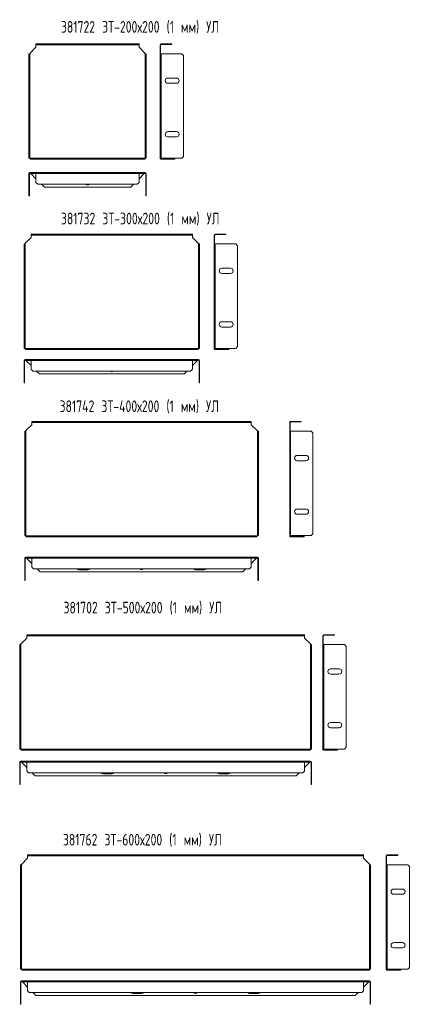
# Model space of a CAD drawing. Header units: millimetres. Extents: x 510 to 1183, y -1498 to 193.
import ezdxf

# ---------------------------------------------------------------- set-up
doc = ezdxf.new("R2010")
doc.units = ezdxf.units.MM
doc.styles.add('SLDTEXTSTYLE0', font='TXT', dxfattribs={"width": 0.7, "bigfont": 'bigfont'})

msp = doc.modelspace()

# ---------------------------------------------------------------- linework, layer by layer
at = {"color": 7, "linetype": 'Continuous', "lineweight": 15}
for p, q in [((538.1, 145.5), (528.1, 135.5)), ((528.1, 135.5), (528.1, 134.3)), ((538.1, 150.4), (538.1, 151.1)), ((538.1, 151.1), (541.1, 151.1)), ((541.1, 150.4), (538.1, 150.4)), ((538.1, 150.4), (538.1, 149.4)), ((538.1, 149.4), (715, 149.4)), ((538.1, 149.4), (538.1, 145.5)), ((541.1, 151.1), (541.1, 150.4)), ((712, 151.1), (541.1, 151.1)), ((712, 150.4), (541.1, 150.4)), ((712, 150.4), (712, 151.1)), ((712, 151.1), (715, 151.1)), ((715, 150.4), (712, 150.4)), ((715, 151.1), (715, 150.4)), ((715, 149.4), (715, 150.4)), ((715, 145.5), (715, 149.4)), ((725, 135.5), (715, 145.5)), ((725, 134.3), (725, 135.5)), ((751.4, 149.4), (752.1, 149.4)), ((751.4, 149.4), (751.4, 145.5)), ((752.1, 145.5), (751.4, 145.5)), ((751.4, 145.5), (751.4, 135.5)), ((752.1, 135.5), (751.4, 135.5)), ((751.4, 135.5), (751.4, 134.3)), ((752.1, 149.4), (752.1, 145.5)), ((752.1, 145.5), (752.1, 135.5)), ((752.1, 135.5), (752.1, 134.3)), ((753.1, 151.1), (753.1, 150.4)), ((768.4, 151.1), (753.1, 151.1)), ((768.4, 150.4), (753.1, 150.4)), ((768.4, 150.4), (768.4, 151.1)), ((768.4, 151.1), (771.4, 151.1)), ((771.4, 150.4), (768.4, 150.4)), ((771.4, 151.1), (771.4, 150.4)), ((526, 134.3), (526.7, 134.3)), ((526, 131.3), (526, 134.3)), ((526.7, 131.3), (526, 131.3)), ((526, 131.3), (526, -42)), ((526.7, 134.3), (526.7, 131.3)), ((527.7, 134.3), (526.7, 134.3)), ((526.7, 131.3), (526.7, -42)), ((526.7, 120.3), (526.7, 130.3)), ((526.7, 130.3), (527.6, 130.3)), ((527.6, 120.3), (526.7, 120.3)), ((527.6, 130.3), (527.6, 120.3)), ((527.6, 130.3), (527.6, 120.3)), ((527.7, 134.3), (527.7, -45)), ((528.1, 134.3), (527.7, 134.3)), ((725.5, 134.3), (725, 134.3)), ((725.5, 134.3), (725.5, -45)), ((726.5, 134.3), (725.5, 134.3)), ((725.5, 130.3), (726.5, 130.3)), ((725.5, 120.3), (725.5, 130.3)), ((726.5, 120.3), (725.5, 120.3)), ((725.6, 120.3), (725.6, 130.3)), ((726.5, 134.3), (727.2, 134.3)), ((726.5, 131.3), (726.5, 134.3)), ((727.2, 131.3), (726.5, 131.3)), ((726.5, -42), (726.5, 131.3)), ((726.5, 130.3), (726.5, 120.3)), ((727.2, 134.3), (727.2, 131.3)), ((727.2, -42), (727.2, 131.3)), ((751.4, 134.3), (751.4, -45)), ((751.4, 134.3), (753.1, 134.3)), ((751.4, 130.3), (751.4, 120.3)), ((753, 130.3), (751.4, 130.3)), ((751.4, 120.3), (753, 120.3)), ((752.1, 130.3), (752.1, 120.3)), ((753, 120.3), (753, 130.3)), ((753.1, 134.3), (753.1, -45)), ((753.1, 134.3), (788.4, 134.3)), ((791.4, 131.3), (788.4, 134.3)), ((791.4, 131.3), (791.4, -42)), ((764.4, 92.6), (779.4, 92.6)), ((526.7, 66.5), (526.7, 76.5)), ((526.7, 76.5), (527.6, 76.5)), ((527.6, 76.5), (527.6, 66.5)), ((527.6, 76.5), (527.6, 66.5)), ((725.5, 76.5), (726.5, 76.5)), ((725.5, 66.5), (725.5, 76.5)), ((725.6, 66.5), (725.6, 76.5)), ((726.5, 76.5), (726.5, 66.5)), ((751.4, 76.5), (751.4, 66.5)), ((753, 76.5), (751.4, 76.5)), ((752.1, 76.5), (752.1, 66.5)), ((753, 66.5), (753, 76.5)), ((779.4, 83.6), (764.4, 83.6)), ((527.6, 66.5), (526.7, 66.5)), ((726.5, 66.5), (725.5, 66.5)), ((751.4, 66.5), (753, 66.5)), ((526.7, 22.8), (527.6, 22.8)), ((526.7, 12.8), (526.7, 22.8)), ((527.6, 22.8), (527.6, 12.8)), ((527.6, 22.8), (527.6, 12.8)), ((725.5, 22.8), (726.5, 22.8)), ((725.5, 12.8), (725.5, 22.8)), ((725.6, 12.8), (725.6, 22.8)), ((726.5, 22.8), (726.5, 12.8)), ((753, 22.8), (751.4, 22.8)), ((751.4, 22.8), (751.4, 12.8)), ((752.1, 22.8), (752.1, 12.8)), ((753, 12.8), (753, 22.8)), ((527.6, 12.8), (526.7, 12.8)), ((726.5, 12.8), (725.5, 12.8)), ((751.4, 12.8), (753, 12.8)), ((764.4, 0.6), (779.4, 0.6)), ((779.4, -8.4), (764.4, -8.4)), ((526.7, -31), (527.6, -31)), ((526.7, -41), (526.7, -31)), ((527.6, -31), (527.6, -41)), ((527.6, -31), (527.6, -41)), ((725.5, -31), (726.5, -31)), ((725.5, -41), (725.5, -31)), ((725.6, -41), (725.6, -31)), ((726.5, -31), (726.5, -41)), ((753, -31), (751.4, -31)), ((751.4, -31), (751.4, -41)), ((752.1, -31), (752.1, -41)), ((753, -41), (753, -31)), ((526, -45), (526, -42)), ((526, -42), (526.7, -42)), ((526.7, -45), (526, -45)), ((527.6, -41), (526.7, -41)), ((526.7, -42), (526.7, -45)), ((526.7, -45), (527.7, -45)), ((527.7, -45), (528.1, -45)), ((528.1, -45), (528.1, -45.1)), ((528.1, -45.1), (528.1, -45.9)), ((528.1, -45.1), (725, -45.1)), ((528.1, -46.4), (528.1, -45.9)), ((529.2, -46.1), (552.5, -46.1)), ((529.2, -46.8), (529.2, -46.1)), ((529.2, -46.8), (552.5, -46.8)), ((552.5, -46.1), (552.5, -46.8)), ((552.5, -46.1), (700.7, -46.1)), ((552.5, -46.8), (700.7, -46.8)), ((700.7, -46.1), (700.7, -46.8)), ((700.7, -46.1), (724, -46.1)), ((700.7, -46.8), (724, -46.8)), ((724, -46.1), (724, -46.8)), ((725, -45), (725.5, -45)), ((725, -45.1), (725, -45)), ((725, -45.9), (725, -45.1)), ((725, -46.4), (725, -45.9)), ((726.5, -41), (725.5, -41)), ((725.5, -45), (726.5, -45)), ((726.5, -42), (727.2, -42)), ((726.5, -45), (726.5, -42)), ((727.2, -45), (726.5, -45)), ((727.2, -42), (727.2, -45)), ((751.4, -41), (753, -41)), ((753.1, -45), (751.4, -45)), ((751.4, -45), (751.4, -45.1)), ((751.4, -45.1), (752.1, -45.1)), ((751.9, -46.4), (752.4, -45.9)), ((752.1, -45), (752.1, -45.1)), ((788.4, -45), (753.1, -45)), ((753.1, -46.8), (753.1, -46.1)), ((753.1, -46.1), (776.4, -46.1)), ((753.1, -46.8), (776.4, -46.8)), ((776.4, -46.1), (776.4, -46.8)), ((788.4, -45), (791.4, -42)), ((526, -71.6), (526.7, -71.6)), ((526, -71.6), (526, -106.9)), ((526.7, -71.6), (526.7, -106.9)), ((527.7, -69.9), (527.7, -70.6)), ((528.1, -69.9), (527.7, -69.9)), ((528.1, -70.6), (527.7, -70.6)), ((528.1, -70.6), (528.1, -69.9)), ((538.1, -69.9), (528.1, -69.9)), ((538.1, -70.6), (528.1, -70.6)), ((528.1, -70.6), (528.1, -70.9)), ((529.2, -71.6), (538.1, -71.6)), ((529.2, -71.6), (538.1, -80.5)), ((538.1, -69.9), (715, -69.9)), ((538.1, -71.6), (538.1, -69.9)), ((538.1, -71.6), (715, -71.6)), ((538.1, -86.9), (538.1, -71.6)), ((715, -69.9), (715, -71.6)), ((725, -69.9), (715, -69.9)), ((725, -70.6), (715, -70.6)), ((715, -71.6), (715, -86.9)), ((715, -71.6), (724, -71.6)), ((715, -80.5), (724, -71.6)), ((725, -70.6), (725, -69.9)), ((725.5, -69.9), (725, -69.9)), ((725.5, -70.6), (725, -70.6)), ((725, -70.9), (725, -70.6)), ((725.5, -69.9), (725.5, -70.6)), ((727.2, -71.6), (726.5, -71.6)), ((726.5, -106.9), (726.5, -71.6)), ((727.2, -106.9), (727.2, -71.6)), ((538.1, -86.9), (541.1, -89.9)), ((712, -89.9), (541.1, -89.9)), ((547.5, -89.9), (552.5, -94.9)), ((552.5, -94.9), (700.7, -94.9)), ((700.7, -94.9), (705.7, -89.9)), ((712, -89.9), (715, -86.9)), ((526, -106.9), (526.7, -106.9)), ((526, -109.9), (526, -106.9)), ((526.7, -109.9), (526, -109.9)), ((526.7, -106.9), (526.7, -109.9)), ((726.5, -106.9), (727.2, -106.9)), ((726.5, -109.9), (726.5, -106.9)), ((727.2, -109.9), (726.5, -109.9)), ((727.2, -106.9), (727.2, -109.9)), ((529.7, -181.1), (519.7, -191.1)), ((529.7, -176.2), (529.7, -175.5)), ((529.7, -175.5), (532.7, -175.5)), ((532.7, -176.2), (529.7, -176.2)), ((529.7, -176.2), (529.7, -177.2)), ((806.6, -177.2), (529.7, -177.2)), ((529.7, -177.2), (529.7, -181.1)), ((532.7, -175.5), (532.7, -176.2)), ((803.6, -175.5), (532.7, -175.5)), ((803.6, -176.2), (532.7, -176.2)), ((803.6, -176.2), (803.6, -175.5)), ((803.6, -175.5), (806.6, -175.5)), ((806.6, -176.2), (803.6, -176.2)), ((806.6, -175.5), (806.6, -176.2)), ((806.6, -177.2), (806.6, -176.2)), ((806.6, -181.1), (806.6, -177.2)), ((816.6, -191.1), (806.6, -181.1)), ((844.2, -177.2), (844.9, -177.2)), ((844.2, -177.2), (844.2, -181.1)), ((844.9, -181.1), (844.2, -181.1)), ((844.2, -181.1), (844.2, -191.1)), ((844.9, -177.2), (844.9, -181.1)), ((844.9, -181.1), (844.9, -191.1)), ((845.9, -175.5), (845.9, -176.2)), ((861.2, -175.5), (845.9, -175.5)), ((861.2, -176.2), (845.9, -176.2)), ((861.2, -176.2), (861.2, -175.5)), ((861.2, -175.5), (864.2, -175.5)), ((864.2, -176.2), (861.2, -176.2)), ((864.2, -175.5), (864.2, -176.2)), ((517.6, -192.3), (518.3, -192.3)), ((517.6, -195.3), (517.6, -192.3)), ((518.3, -195.3), (517.6, -195.3)), ((517.6, -195.3), (517.6, -368.6)), ((518.3, -192.3), (518.3, -195.3)), ((519.3, -192.3), (518.3, -192.3)), ((518.3, -195.3), (518.3, -368.6)), ((518.3, -196.3), (519.3, -196.3)), ((518.3, -206.3), (518.3, -196.3)), ((519.2, -196.3), (519.2, -206.3)), ((519.3, -371.6), (519.3, -192.3)), ((519.7, -192.3), (519.3, -192.3)), ((519.3, -196.3), (519.3, -206.3)), ((519.7, -191.1), (519.7, -192.3)), ((816.6, -192.3), (816.6, -191.1)), ((817.1, -192.3), (816.6, -192.3)), ((817.1, -371.6), (817.1, -192.3)), ((818.1, -192.3), (817.1, -192.3)), ((817.1, -196.3), (818.1, -196.3)), ((817.1, -206.3), (817.1, -196.3)), ((817.2, -206.3), (817.2, -196.3)), ((818.1, -192.3), (818.8, -192.3)), ((818.1, -195.3), (818.1, -192.3)), ((818.8, -195.3), (818.1, -195.3)), ((818.1, -368.6), (818.1, -195.3)), ((818.1, -196.3), (818.1, -206.3)), ((818.8, -192.3), (818.8, -195.3)), ((818.8, -368.6), (818.8, -195.3)), ((844.9, -191.1), (844.2, -191.1)), ((844.2, -191.1), (844.2, -192.3)), ((844.2, -192.3), (845.9, -192.3)), ((844.2, -371.6), (844.2, -192.3)), ((845.8, -196.3), (844.2, -196.3)), ((844.2, -196.3), (844.2, -206.3)), ((844.9, -191.1), (844.9, -192.3)), ((844.9, -196.3), (844.9, -206.3)), ((845.8, -206.3), (845.8, -196.3)), ((845.9, -371.6), (845.9, -192.3)), ((845.9, -192.3), (881.2, -192.3)), ((884.2, -195.3), (881.2, -192.3)), ((884.2, -195.3), (884.2, -368.6)), ((519.3, -206.3), (518.3, -206.3)), ((818.1, -206.3), (817.1, -206.3)), ((844.2, -206.3), (845.8, -206.3)), ((857.2, -234), (872.2, -234)), ((518.3, -250.1), (519.3, -250.1)), ((518.3, -260.1), (518.3, -250.1)), ((519.2, -250.1), (519.2, -260.1)), ((519.3, -250.1), (519.3, -260.1)), ((817.1, -250.1), (818.1, -250.1)), ((817.1, -260.1), (817.1, -250.1)), ((817.2, -260.1), (817.2, -250.1)), ((818.1, -250.1), (818.1, -260.1)), ((845.8, -250.1), (844.2, -250.1)), ((844.2, -250.1), (844.2, -260.1)), ((844.9, -250.1), (844.9, -260.1)), ((845.8, -260.1), (845.8, -250.1)), ((872.2, -243), (857.2, -243)), ((519.3, -260.1), (518.3, -260.1)), ((818.1, -260.1), (817.1, -260.1)), ((844.2, -260.1), (845.8, -260.1)), ((518.3, -303.8), (519.3, -303.8)), ((518.3, -313.8), (518.3, -303.8)), ((519.2, -303.8), (519.2, -313.8)), ((519.3, -303.8), (519.3, -313.8)), ((817.1, -313.8), (817.1, -303.8)), ((817.1, -303.8), (818.1, -303.8)), ((817.2, -313.8), (817.2, -303.8)), ((818.1, -303.8), (818.1, -313.8)), ((845.8, -303.8), (844.2, -303.8)), ((844.2, -303.8), (844.2, -313.8)), ((844.9, -303.8), (844.9, -313.8)), ((845.8, -313.8), (845.8, -303.8)), ((519.3, -313.8), (518.3, -313.8)), ((818.1, -313.8), (817.1, -313.8)), ((844.2, -313.8), (845.8, -313.8)), ((857.2, -326), (872.2, -326)), ((872.2, -335), (857.2, -335)), ((517.6, -371.6), (517.6, -368.6)), ((517.6, -368.6), (518.3, -368.6)), ((518.3, -371.6), (517.6, -371.6)), ((518.3, -357.6), (519.3, -357.6)), ((518.3, -367.6), (518.3, -357.6)), ((519.3, -367.6), (518.3, -367.6)), ((518.3, -368.6), (518.3, -371.6)), ((518.3, -371.6), (519.3, -371.6)), ((519.2, -357.6), (519.2, -367.6)), ((519.3, -357.6), (519.3, -367.6)), ((519.3, -371.6), (519.7, -371.6)), ((519.7, -371.6), (519.7, -371.8)), ((816.6, -371.8), (519.7, -371.8)), ((519.7, -371.8), (519.7, -372.5)), ((816.6, -371.6), (817.1, -371.6)), ((816.6, -371.8), (816.6, -371.6)), ((816.6, -372.5), (816.6, -371.8)), ((817.1, -367.6), (817.1, -357.6)), ((817.1, -357.6), (818.1, -357.6)), ((818.1, -367.6), (817.1, -367.6)), ((817.1, -371.6), (818.1, -371.6)), ((817.2, -367.6), (817.2, -357.6)), ((818.1, -357.6), (818.1, -367.6)), ((818.1, -368.6), (818.8, -368.6)), ((818.1, -371.6), (818.1, -368.6)), ((818.8, -371.6), (818.1, -371.6)), ((818.8, -368.6), (818.8, -371.6)), ((845.8, -357.6), (844.2, -357.6)), ((844.2, -357.6), (844.2, -367.6)), ((844.2, -367.6), (845.8, -367.6)), ((845.9, -371.6), (844.2, -371.6)), ((844.2, -371.6), (844.2, -371.8)), ((844.2, -371.8), (844.9, -371.8)), ((844.9, -357.6), (844.9, -367.6)), ((844.9, -371.6), (844.9, -371.8)), ((845.8, -367.6), (845.8, -357.6)), ((881.2, -371.6), (845.9, -371.6)), ((881.2, -371.6), (884.2, -368.6)), ((519.7, -373), (519.7, -372.5)), ((520.8, -372.8), (544.1, -372.8)), ((520.8, -373.5), (520.8, -372.8)), ((520.8, -373.5), (544.1, -373.5)), ((544.1, -372.8), (544.1, -373.5)), ((544.1, -372.8), (792.3, -372.8)), ((544.1, -373.5), (792.3, -373.5)), ((792.3, -372.8), (792.3, -373.5)), ((792.3, -372.8), (815.6, -372.8)), ((792.3, -373.5), (815.6, -373.5)), ((815.6, -372.8), (815.6, -373.5)), ((816.6, -373), (816.6, -372.5)), ((844.7, -373), (845.2, -372.5)), ((845.9, -373.5), (845.9, -372.8)), ((845.9, -372.8), (869.2, -372.8)), ((845.9, -373.5), (869.2, -373.5)), ((869.2, -372.8), (869.2, -373.5)), ((517.6, -392.3), (518.3, -392.3)), ((517.6, -392.3), (517.6, -427.6)), ((518.3, -392.3), (518.3, -427.6)), ((519.3, -390.6), (519.3, -391.3)), ((519.7, -390.6), (519.3, -390.6)), ((519.7, -391.3), (519.3, -391.3)), ((519.7, -391.3), (519.7, -390.6)), ((529.7, -390.6), (519.7, -390.6)), ((529.7, -391.3), (519.7, -391.3)), ((519.7, -391.3), (519.7, -391.6)), ((529.7, -392.3), (520.8, -392.3)), ((520.8, -392.3), (529.7, -401.2)), ((529.7, -392.3), (529.7, -390.6)), ((806.6, -390.6), (529.7, -390.6)), ((806.6, -392.3), (529.7, -392.3)), ((529.7, -407.6), (529.7, -392.3)), ((806.6, -390.6), (806.6, -392.3)), ((816.6, -390.6), (806.6, -390.6)), ((816.6, -391.3), (806.6, -391.3)), ((806.6, -392.3), (806.6, -407.6)), ((815.6, -392.3), (806.6, -392.3)), ((806.6, -401.2), (815.6, -392.3)), ((816.6, -391.3), (816.6, -390.6)), ((817.1, -390.6), (816.6, -390.6)), ((817.1, -391.3), (816.6, -391.3)), ((816.6, -391.6), (816.6, -391.3)), ((817.1, -390.6), (817.1, -391.3)), ((818.8, -392.3), (818.1, -392.3)), ((818.1, -427.6), (818.1, -392.3)), ((818.8, -427.6), (818.8, -392.3)), ((529.7, -407.6), (532.7, -410.6)), ((803.6, -410.6), (532.7, -410.6)), ((539.1, -410.6), (544.1, -415.6)), ((544.1, -415.6), (792.3, -415.6)), ((792.3, -415.6), (797.3, -410.6)), ((803.6, -410.6), (806.6, -407.6)), ((517.6, -427.6), (518.3, -427.6)), ((517.6, -430.6), (517.6, -427.6)), ((518.3, -430.6), (517.6, -430.6)), ((518.3, -427.6), (518.3, -430.6)), ((818.1, -427.6), (818.8, -427.6)), ((818.1, -430.6), (818.1, -427.6)), ((818.8, -430.6), (818.1, -430.6)), ((818.8, -427.6), (818.8, -430.6)), ((530.8, -502.7), (520.8, -512.7)), ((530.8, -497.7), (530.8, -497)), ((530.8, -497), (533.8, -497)), ((533.8, -497.7), (530.8, -497.7)), ((530.8, -497.7), (530.8, -498.7)), ((907.8, -498.7), (530.8, -498.7)), ((530.8, -498.7), (530.8, -502.7)), ((533.8, -497), (533.8, -497.7)), ((904.8, -497), (533.8, -497)), ((904.8, -497.7), (533.8, -497.7)), ((904.8, -497.7), (904.8, -497)), ((904.8, -497), (907.8, -497)), ((907.8, -497.7), (904.8, -497.7)), ((907.8, -497), (907.8, -497.7)), ((907.8, -498.7), (907.8, -497.7)), ((907.8, -502.7), (907.8, -498.7)), ((917.8, -512.7), (907.8, -502.7)), ((973.7, -498.7), (974.4, -498.7)), ((973.7, -498.7), (973.7, -502.7)), ((974.4, -502.7), (973.7, -502.7)), ((973.7, -502.7), (973.7, -512.7)), ((974.4, -498.7), (974.4, -502.7)), ((974.4, -502.7), (974.4, -512.7)), ((975.4, -497), (975.4, -497.7)), ((990.7, -497), (975.4, -497)), ((990.7, -497.7), (975.4, -497.7)), ((990.7, -497.7), (990.7, -497)), ((990.7, -497), (993.7, -497)), ((993.7, -497.7), (990.7, -497.7)), ((993.7, -497), (993.7, -497.7)), ((518.7, -513.9), (519.4, -513.9)), ((518.7, -516.9), (518.7, -513.9)), ((519.4, -516.9), (518.7, -516.9)), ((518.7, -516.9), (518.7, -690.2)), ((519.4, -513.9), (519.4, -516.9)), ((520.4, -513.9), (519.4, -513.9)), ((519.4, -516.9), (519.4, -690.2)), ((519.4, -517.9), (520.4, -517.9)), ((519.4, -527.9), (519.4, -517.9)), ((520.3, -517.9), (520.3, -527.9)), ((520.4, -693.2), (520.4, -513.9)), ((520.8, -513.9), (520.4, -513.9)), ((520.4, -517.9), (520.4, -527.9)), ((520.8, -512.7), (520.8, -513.9)), ((917.8, -513.9), (917.8, -512.7)), ((918.2, -513.9), (917.8, -513.9)), ((918.2, -693.2), (918.2, -513.9)), ((919.2, -513.9), (918.2, -513.9)), ((918.2, -517.9), (919.2, -517.9)), ((918.2, -527.9), (918.2, -517.9)), ((918.3, -527.9), (918.3, -517.9)), ((919.2, -513.9), (919.9, -513.9)), ((919.2, -516.9), (919.2, -513.9)), ((919.9, -516.9), (919.2, -516.9)), ((919.2, -690.2), (919.2, -516.9)), ((919.2, -517.9), (919.2, -527.9)), ((919.9, -513.9), (919.9, -516.9)), ((919.9, -690.2), (919.9, -516.9)), ((974.4, -512.7), (973.7, -512.7)), ((973.7, -512.7), (973.7, -513.9)), ((973.7, -513.9), (975.4, -513.9)), ((973.7, -693.2), (973.7, -513.9)), ((975.4, -517.9), (973.7, -517.9)), ((973.7, -517.9), (973.7, -527.9)), ((974.4, -512.7), (974.4, -513.9)), ((974.4, -517.9), (974.4, -527.9)), ((975.4, -693.2), (975.4, -513.9)), ((975.4, -513.9), (1010.7, -513.9)), ((975.4, -527.9), (975.4, -517.9)), ((1013.7, -516.9), (1010.7, -513.9)), ((1013.7, -516.9), (1013.7, -690.2)), ((520.4, -527.9), (519.4, -527.9)), ((919.2, -527.9), (918.2, -527.9)), ((973.7, -527.9), (975.4, -527.9)), ((986.7, -555.5), (1001.7, -555.5)), ((519.4, -571.7), (520.4, -571.7)), ((519.4, -581.7), (519.4, -571.7)), ((520.3, -571.7), (520.3, -581.7)), ((520.4, -571.7), (520.4, -581.7)), ((918.2, -571.7), (919.2, -571.7)), ((918.2, -581.7), (918.2, -571.7)), ((918.3, -581.7), (918.3, -571.7)), ((919.2, -571.7), (919.2, -581.7)), ((975.4, -571.7), (973.7, -571.7)), ((973.7, -571.7), (973.7, -581.7)), ((974.4, -571.7), (974.4, -581.7)), ((975.4, -581.7), (975.4, -571.7)), ((1001.7, -564.5), (986.7, -564.5)), ((520.4, -581.7), (519.4, -581.7)), ((919.2, -581.7), (918.2, -581.7)), ((973.7, -581.7), (975.4, -581.7)), ((519.4, -625.4), (520.4, -625.4)), ((519.4, -635.4), (519.4, -625.4)), ((520.3, -625.4), (520.3, -635.4)), ((520.4, -625.4), (520.4, -635.4)), ((918.2, -635.4), (918.2, -625.4)), ((918.2, -625.4), (919.2, -625.4)), ((918.3, -635.4), (918.3, -625.4)), ((919.2, -625.4), (919.2, -635.4)), ((975.4, -625.4), (973.7, -625.4)), ((973.7, -625.4), (973.7, -635.4)), ((974.4, -625.4), (974.4, -635.4)), ((975.4, -635.4), (975.4, -625.4)), ((520.4, -635.4), (519.4, -635.4)), ((919.2, -635.4), (918.2, -635.4)), ((973.7, -635.4), (975.4, -635.4)), ((986.7, -647.5), (1001.7, -647.5)), ((1001.7, -656.5), (986.7, -656.5)), ((518.7, -693.2), (518.7, -690.2)), ((518.7, -690.2), (519.4, -690.2)), ((519.4, -693.2), (518.7, -693.2)), ((519.4, -679.2), (520.4, -679.2)), ((519.4, -689.2), (519.4, -679.2)), ((520.4, -689.2), (519.4, -689.2)), ((519.4, -690.2), (519.4, -693.2)), ((519.4, -693.2), (520.4, -693.2)), ((520.3, -679.2), (520.3, -689.2)), ((520.4, -679.2), (520.4, -689.2)), ((520.4, -693.2), (520.8, -693.2)), ((520.8, -693.2), (520.8, -693.3)), ((917.8, -693.2), (918.2, -693.2)), ((917.8, -693.3), (917.8, -693.2)), ((918.2, -689.2), (918.2, -679.2)), ((918.2, -679.2), (919.2, -679.2)), ((919.2, -689.2), (918.2, -689.2)), ((918.2, -693.2), (919.2, -693.2)), ((918.3, -689.2), (918.3, -679.2)), ((919.2, -679.2), (919.2, -689.2)), ((919.2, -690.2), (919.9, -690.2)), ((919.2, -693.2), (919.2, -690.2)), ((919.9, -693.2), (919.2, -693.2)), ((919.9, -690.2), (919.9, -693.2)), ((975.4, -679.2), (973.7, -679.2)), ((973.7, -679.2), (973.7, -689.2)), ((973.7, -689.2), (975.4, -689.2)), ((975.4, -693.2), (973.7, -693.2)), ((973.7, -693.2), (973.7, -693.3)), ((974.4, -679.2), (974.4, -689.2)), ((974.4, -693.2), (974.4, -693.3)), ((975.4, -689.2), (975.4, -679.2)), ((1010.7, -693.2), (975.4, -693.2)), ((1010.7, -693.2), (1013.7, -690.2)), ((917.8, -693.3), (520.8, -693.3)), ((520.8, -693.3), (520.8, -694.1)), ((520.8, -694.5), (520.8, -694.1)), ((521.9, -694.3), (545.2, -694.3)), ((521.9, -695), (521.9, -694.3)), ((521.9, -695), (545.2, -695)), ((545.2, -694.3), (545.2, -695)), ((545.2, -694.3), (893.4, -694.3)), ((545.2, -695), (893.4, -695)), ((893.4, -694.3), (893.4, -695)), ((893.4, -694.3), (916.7, -694.3)), ((893.4, -695), (916.7, -695)), ((916.7, -694.3), (916.7, -695)), ((917.8, -694.1), (917.8, -693.3)), ((917.8, -694.5), (917.8, -694.1)), ((973.7, -693.3), (974.4, -693.3)), ((974.2, -694.5), (974.7, -694.1)), ((975.4, -695), (975.4, -694.3)), ((975.4, -694.3), (998.7, -694.3)), ((975.4, -695), (998.7, -695)), ((998.7, -694.3), (998.7, -695)), ((518.7, -732), (519.4, -732)), ((518.7, -732), (518.7, -767.3)), ((519.4, -732), (519.4, -767.3)), ((520.4, -730.3), (520.4, -731)), ((520.8, -730.3), (520.4, -730.3)), ((520.8, -731), (520.4, -731)), ((520.8, -731), (520.8, -730.3)), ((530.8, -730.3), (520.8, -730.3)), ((530.8, -731), (520.8, -731)), ((520.8, -731), (520.8, -731.3)), ((530.8, -732), (521.9, -732)), ((521.9, -732), (530.8, -740.9)), ((530.8, -732), (530.8, -730.3)), ((907.8, -730.3), (530.8, -730.3)), ((907.8, -732), (530.8, -732)), ((530.8, -747.3), (530.8, -732)), ((907.8, -730.3), (907.8, -732)), ((917.8, -730.3), (907.8, -730.3)), ((917.8, -731), (907.8, -731)), ((907.8, -732), (907.8, -747.3)), ((916.7, -732), (907.8, -732)), ((907.8, -740.9), (916.7, -732)), ((917.8, -731), (917.8, -730.3)), ((918.2, -730.3), (917.8, -730.3)), ((918.2, -731), (917.8, -731)), ((917.8, -731.3), (917.8, -731)), ((918.2, -730.3), (918.2, -731)), ((919.9, -732), (919.2, -732)), ((919.2, -767.3), (919.2, -732)), ((919.9, -767.3), (919.9, -732)), ((530.8, -747.3), (533.8, -750.3)), ((904.8, -750.3), (533.8, -750.3)), ((540.2, -750.3), (545.2, -755.3)), ((545.2, -755.3), (893.4, -755.3)), ((611.8, -751.8), (626.8, -751.8)), ((811.8, -751.8), (826.8, -751.8)), ((893.4, -755.3), (898.4, -750.3)), ((904.8, -750.3), (907.8, -747.3)), ((518.7, -767.3), (519.4, -767.3)), ((518.7, -770.3), (518.7, -767.3)), ((519.4, -770.3), (518.7, -770.3)), ((519.4, -767.3), (519.4, -770.3)), ((919.2, -767.3), (919.9, -767.3)), ((919.2, -770.3), (919.2, -767.3)), ((919.9, -770.3), (919.2, -770.3)), ((919.9, -767.3), (919.9, -770.3)), ((522.3, -869.1), (512.3, -879.1)), ((512.3, -879.1), (512.3, -880.4)), ((522.3, -864.2), (522.3, -863.5)), ((522.3, -863.5), (525.3, -863.5)), ((525.3, -864.2), (522.3, -864.2)), ((522.3, -864.2), (522.3, -865.2)), ((999.2, -865.2), (522.3, -865.2)), ((522.3, -865.2), (522.3, -869.1)), ((525.3, -863.5), (525.3, -864.2)), ((996.2, -863.5), (525.3, -863.5)), ((996.2, -864.2), (525.3, -864.2)), ((996.2, -864.2), (996.2, -863.5)), ((996.2, -863.5), (999.2, -863.5)), ((999.2, -864.2), (996.2, -864.2)), ((999.2, -863.5), (999.2, -864.2)), ((999.2, -865.2), (999.2, -864.2)), ((999.2, -869.1), (999.2, -865.2)), ((1009.2, -879.1), (999.2, -869.1)), ((1009.2, -880.4), (1009.2, -879.1)), ((1030.8, -865.2), (1031.5, -865.2)), ((1030.8, -865.2), (1030.8, -869.1)), ((1031.5, -869.1), (1030.8, -869.1)), ((1030.8, -869.1), (1030.8, -879.1)), ((1031.5, -879.1), (1030.8, -879.1)), ((1030.8, -879.1), (1030.8, -880.4)), ((1031.5, -865.2), (1031.5, -869.1)), ((1031.5, -869.1), (1031.5, -879.1)), ((1031.5, -879.1), (1031.5, -880.4)), ((1032.5, -863.5), (1032.5, -864.2)), ((1047.8, -863.5), (1032.5, -863.5)), ((1047.8, -864.2), (1032.5, -864.2)), ((1047.8, -864.2), (1047.8, -863.5)), ((1047.8, -863.5), (1050.8, -863.5)), ((1050.8, -864.2), (1047.8, -864.2)), ((1050.8, -863.5), (1050.8, -864.2)), ((510.1, -880.4), (510.8, -880.4)), ((510.1, -883.4), (510.1, -880.4)), ((510.8, -883.4), (510.1, -883.4)), ((510.1, -883.4), (510.1, -1056.6)), ((510.8, -880.4), (510.8, -883.4)), ((511.8, -880.4), (510.8, -880.4)), ((510.8, -883.4), (510.8, -1056.6)), ((510.8, -884.4), (511.8, -884.4)), ((510.8, -894.4), (510.8, -884.4)), ((511.8, -894.4), (510.8, -894.4)), ((511.7, -884.4), (511.7, -894.4)), ((511.8, -1059.6), (511.8, -880.4)), ((512.3, -880.4), (511.8, -880.4)), ((511.8, -884.4), (511.8, -894.4)), ((1009.6, -880.4), (1009.2, -880.4)), ((1009.6, -1059.6), (1009.6, -880.4)), ((1010.6, -880.4), (1009.6, -880.4)), ((1009.7, -894.4), (1009.7, -884.4)), ((1009.7, -884.4), (1010.6, -884.4)), ((1009.7, -894.4), (1009.7, -884.4)), ((1010.6, -894.4), (1009.7, -894.4)), ((1010.6, -880.4), (1011.3, -880.4)), ((1010.6, -883.4), (1010.6, -880.4)), ((1011.3, -883.4), (1010.6, -883.4)), ((1010.6, -1056.6), (1010.6, -883.4)), ((1010.6, -884.4), (1010.6, -894.4)), ((1011.3, -880.4), (1011.3, -883.4)), ((1011.3, -1056.6), (1011.3, -883.4)), ((1030.8, -880.4), (1032.5, -880.4)), ((1030.8, -1059.6), (1030.8, -880.4)), ((1032.4, -884.4), (1030.8, -884.4)), ((1030.8, -884.4), (1030.8, -894.4)), ((1030.8, -894.4), (1032.4, -894.4)), ((1031.5, -884.4), (1031.5, -894.4)), ((1032.4, -894.4), (1032.4, -884.4)), ((1032.5, -1059.6), (1032.5, -880.4)), ((1032.5, -880.4), (1067.8, -880.4)), ((1070.8, -883.4), (1067.8, -880.4)), ((1070.8, -883.4), (1070.8, -1056.6)), ((1043.8, -922), (1058.8, -922)), ((510.8, -938.1), (511.8, -938.1)), ((510.8, -948.1), (510.8, -938.1)), ((511.7, -938.1), (511.7, -948.1)), ((511.8, -938.1), (511.8, -948.1)), ((1009.7, -948.1), (1009.7, -938.1)), ((1009.7, -938.1), (1010.6, -938.1)), ((1009.7, -948.1), (1009.7, -938.1)), ((1010.6, -938.1), (1010.6, -948.1)), ((1032.4, -938.1), (1030.8, -938.1)), ((1030.8, -938.1), (1030.8, -948.1)), ((1031.5, -938.1), (1031.5, -948.1)), ((1032.4, -948.1), (1032.4, -938.1)), ((1058.8, -931), (1043.8, -931)), ((511.8, -948.1), (510.8, -948.1)), ((1010.6, -948.1), (1009.7, -948.1)), ((1030.8, -948.1), (1032.4, -948.1)), ((510.8, -991.8), (511.8, -991.8)), ((510.8, -1001.8), (510.8, -991.8)), ((511.7, -991.8), (511.7, -1001.8)), ((511.8, -991.8), (511.8, -1001.8)), ((1009.7, -1001.8), (1009.7, -991.8)), ((1009.7, -1001.8), (1009.7, -991.8)), ((1009.7, -991.8), (1010.6, -991.8)), ((1010.6, -991.8), (1010.6, -1001.8)), ((1032.4, -991.8), (1030.8, -991.8)), ((1030.8, -991.8), (1030.8, -1001.8)), ((1031.5, -991.8), (1031.5, -1001.8)), ((1032.4, -1001.8), (1032.4, -991.8)), ((511.8, -1001.8), (510.8, -1001.8)), ((1010.6, -1001.8), (1009.7, -1001.8)), ((1030.8, -1001.8), (1032.4, -1001.8)), ((1043.8, -1014), (1058.8, -1014)), ((1058.8, -1023), (1043.8, -1023)), ((510.8, -1045.6), (511.8, -1045.6)), ((510.8, -1055.6), (510.8, -1045.6)), ((511.7, -1045.6), (511.7, -1055.6)), ((511.8, -1045.6), (511.8, -1055.6)), ((1009.7, -1055.6), (1009.7, -1045.6)), ((1009.7, -1055.6), (1009.7, -1045.6)), ((1009.7, -1045.6), (1010.6, -1045.6)), ((1010.6, -1045.6), (1010.6, -1055.6)), ((1032.4, -1045.6), (1030.8, -1045.6)), ((1030.8, -1045.6), (1030.8, -1055.6)), ((1031.5, -1045.6), (1031.5, -1055.6)), ((1032.4, -1055.6), (1032.4, -1045.6)), ((510.1, -1059.6), (510.1, -1056.6)), ((510.1, -1056.6), (510.8, -1056.6)), ((510.8, -1059.6), (510.1, -1059.6)), ((511.8, -1055.6), (510.8, -1055.6)), ((510.8, -1056.6), (510.8, -1059.6)), ((510.8, -1059.6), (511.8, -1059.6)), ((511.8, -1059.6), (512.3, -1059.6)), ((512.3, -1059.6), (512.3, -1059.8)), ((1009.2, -1059.8), (512.3, -1059.8)), ((512.3, -1059.8), (512.3, -1060.5)), ((512.3, -1061), (512.3, -1060.5)), ((513.3, -1060.8), (536.6, -1060.8)), ((513.3, -1061.5), (513.3, -1060.8)), ((513.3, -1061.5), (536.6, -1061.5)), ((536.6, -1060.8), (536.6, -1061.5)), ((536.6, -1060.8), (984.8, -1060.8)), ((536.6, -1061.5), (984.8, -1061.5)), ((984.8, -1060.8), (984.8, -1061.5)), ((984.8, -1060.8), (1008.1, -1060.8)), ((984.8, -1061.5), (1008.1, -1061.5)), ((1008.1, -1060.8), (1008.1, -1061.5)), ((1009.2, -1059.6), (1009.6, -1059.6)), ((1009.2, -1059.8), (1009.2, -1059.6)), ((1009.2, -1060.5), (1009.2, -1059.8)), ((1009.2, -1061), (1009.2, -1060.5)), ((1009.6, -1059.6), (1010.6, -1059.6)), ((1010.6, -1055.6), (1009.7, -1055.6)), ((1010.6, -1056.6), (1011.3, -1056.6)), ((1010.6, -1059.6), (1010.6, -1056.6)), ((1011.3, -1059.6), (1010.6, -1059.6)), ((1011.3, -1056.6), (1011.3, -1059.6)), ((1030.8, -1055.6), (1032.4, -1055.6)), ((1032.5, -1059.6), (1030.8, -1059.6)), ((1030.8, -1059.6), (1030.8, -1059.8)), ((1030.8, -1059.8), (1031.5, -1059.8)), ((1031.3, -1061), (1031.8, -1060.5)), ((1031.5, -1059.6), (1031.5, -1059.8)), ((1067.8, -1059.6), (1032.5, -1059.6)), ((1032.5, -1061.5), (1032.5, -1060.8)), ((1032.5, -1060.8), (1055.8, -1060.8)), ((1032.5, -1061.5), (1055.8, -1061.5)), ((1055.8, -1060.8), (1055.8, -1061.5)), ((1067.8, -1059.6), (1070.8, -1056.6)), ((511.8, -1080.7), (511.8, -1081.4)), ((512.3, -1080.7), (511.8, -1080.7)), ((512.3, -1081.4), (511.8, -1081.4)), ((512.3, -1081.4), (512.3, -1080.7)), ((522.3, -1080.7), (512.3, -1080.7)), ((522.3, -1081.4), (512.3, -1081.4)), ((512.3, -1081.4), (512.3, -1081.7)), ((522.3, -1082.4), (522.3, -1080.7)), ((999.2, -1080.7), (522.3, -1080.7)), ((999.2, -1080.7), (999.2, -1082.4)), ((1009.2, -1080.7), (999.2, -1080.7)), ((1009.2, -1081.4), (999.2, -1081.4)), ((1009.2, -1081.4), (1009.2, -1080.7)), ((1009.6, -1080.7), (1009.2, -1080.7)), ((1009.6, -1081.4), (1009.2, -1081.4)), ((1009.2, -1081.7), (1009.2, -1081.4)), ((1009.6, -1080.7), (1009.6, -1081.4)), ((510.1, -1082.4), (510.8, -1082.4)), ((510.1, -1082.4), (510.1, -1117.7)), ((510.8, -1082.4), (510.8, -1117.7)), ((522.3, -1082.4), (513.3, -1082.4)), ((513.3, -1082.4), (522.3, -1091.3)), ((999.2, -1082.4), (522.3, -1082.4)), ((522.3, -1097.7), (522.3, -1082.4)), ((522.3, -1097.7), (525.3, -1100.7)), ((996.2, -1100.7), (999.2, -1097.7)), ((999.2, -1082.4), (999.2, -1097.7)), ((1008.1, -1082.4), (999.2, -1082.4)), ((999.2, -1091.3), (1008.1, -1082.4)), ((1011.3, -1082.4), (1010.6, -1082.4)), ((1010.6, -1117.7), (1010.6, -1082.4)), ((1011.3, -1117.7), (1011.3, -1082.4)), ((996.2, -1100.7), (525.3, -1100.7)), ((531.6, -1100.7), (536.6, -1105.7)), ((536.6, -1105.7), (984.8, -1105.7)), ((653.2, -1102.2), (668.2, -1102.2)), ((853.2, -1102.2), (868.2, -1102.2)), ((984.8, -1105.7), (989.8, -1100.7)), ((510.1, -1117.7), (510.8, -1117.7)), ((510.1, -1120.7), (510.1, -1117.7)), ((510.8, -1120.7), (510.1, -1120.7)), ((510.8, -1117.7), (510.8, -1120.7)), ((1010.6, -1117.7), (1011.3, -1117.7)), ((1010.6, -1120.7), (1010.6, -1117.7)), ((1011.3, -1120.7), (1010.6, -1120.7)), ((1011.3, -1117.7), (1011.3, -1120.7)), ((523.6, -1247.2), (513.6, -1257.2)), ((523.6, -1242.2), (523.6, -1241.5)), ((523.6, -1241.5), (526.6, -1241.5)), ((526.6, -1242.2), (523.6, -1242.2)), ((523.6, -1242.2), (523.6, -1243.2)), ((523.6, -1243.2), (1100.6, -1243.2)), ((523.6, -1243.2), (523.6, -1247.2)), ((526.6, -1241.5), (526.6, -1242.2)), ((1097.6, -1241.5), (526.6, -1241.5)), ((1097.6, -1242.2), (526.6, -1242.2)), ((1097.6, -1242.2), (1097.6, -1241.5)), ((1097.6, -1241.5), (1100.6, -1241.5)), ((1100.6, -1242.2), (1097.6, -1242.2)), ((1100.6, -1241.5), (1100.6, -1242.2)), ((1100.6, -1243.2), (1100.6, -1242.2)), ((1100.6, -1247.2), (1100.6, -1243.2)), ((1110.6, -1257.2), (1100.6, -1247.2)), ((1139.4, -1243.2), (1140.1, -1243.2)), ((1139.4, -1243.2), (1139.4, -1247.2)), ((1140.1, -1247.2), (1139.4, -1247.2)), ((1139.4, -1247.2), (1139.4, -1257.2)), ((1140.1, -1243.2), (1140.1, -1247.2)), ((1140.1, -1247.2), (1140.1, -1257.2)), ((1141.1, -1241.5), (1141.1, -1242.2)), ((1156.4, -1241.5), (1141.1, -1241.5)), ((1156.4, -1242.2), (1141.1, -1242.2)), ((1156.4, -1242.2), (1156.4, -1241.5)), ((1156.4, -1241.5), (1159.4, -1241.5)), ((1159.4, -1242.2), (1156.4, -1242.2)), ((1159.4, -1241.5), (1159.4, -1242.2)), ((511.5, -1258.4), (512.2, -1258.4)), ((511.5, -1261.4), (511.5, -1258.4)), ((512.2, -1261.4), (511.5, -1261.4)), ((511.5, -1261.4), (511.5, -1434.7)), ((512.2, -1258.4), (512.2, -1261.4)), ((513.2, -1258.4), (512.2, -1258.4)), ((512.2, -1261.4), (512.2, -1434.7)), ((512.2, -1272.4), (512.2, -1262.4)), ((512.2, -1262.4), (513.2, -1262.4)), ((513.1, -1262.4), (513.1, -1272.4)), ((513.2, -1258.4), (513.2, -1437.7)), ((513.6, -1258.4), (513.2, -1258.4)), ((513.2, -1262.4), (513.2, -1272.4)), ((513.6, -1257.2), (513.6, -1258.4)), ((1110.6, -1258.4), (1110.6, -1257.2)), ((1111, -1258.4), (1110.6, -1258.4)), ((1111, -1258.4), (1111, -1437.7)), ((1112, -1258.4), (1111, -1258.4)), ((1111, -1262.4), (1112, -1262.4)), ((1111, -1272.4), (1111, -1262.4)), ((1111.1, -1272.4), (1111.1, -1262.4)), ((1112, -1258.4), (1112.7, -1258.4)), ((1112, -1261.4), (1112, -1258.4)), ((1112.7, -1261.4), (1112, -1261.4)), ((1112, -1434.7), (1112, -1261.4)), ((1112, -1262.4), (1112, -1272.4)), ((1112.7, -1258.4), (1112.7, -1261.4)), ((1112.7, -1434.7), (1112.7, -1261.4)), ((1140.1, -1257.2), (1139.4, -1257.2)), ((1139.4, -1257.2), (1139.4, -1258.4)), ((1139.4, -1258.4), (1139.4, -1437.7)), ((1139.4, -1258.4), (1141.1, -1258.4)), ((1139.4, -1262.4), (1139.4, -1272.4)), ((1141, -1262.4), (1139.4, -1262.4)), ((1140.1, -1257.2), (1140.1, -1258.4)), ((1140.1, -1262.4), (1140.1, -1272.4)), ((1141, -1272.4), (1141, -1262.4)), ((1141.1, -1258.4), (1141.1, -1437.7)), ((1141.1, -1258.4), (1176.4, -1258.4)), ((1179.4, -1261.4), (1176.4, -1258.4)), ((1179.4, -1261.4), (1179.4, -1434.7)), ((513.2, -1272.4), (512.2, -1272.4)), ((1112, -1272.4), (1111, -1272.4)), ((1139.4, -1272.4), (1141, -1272.4)), ((1152.4, -1300), (1167.4, -1300)), ((512.2, -1326.2), (512.2, -1316.2)), ((512.2, -1316.2), (513.2, -1316.2)), ((513.1, -1316.2), (513.1, -1326.2)), ((513.2, -1316.2), (513.2, -1326.2)), ((1111, -1316.2), (1112, -1316.2)), ((1111, -1326.2), (1111, -1316.2)), ((1111.1, -1326.2), (1111.1, -1316.2)), ((1112, -1316.2), (1112, -1326.2)), ((1139.4, -1316.2), (1139.4, -1326.2)), ((1141, -1316.2), (1139.4, -1316.2)), ((1140.1, -1316.2), (1140.1, -1326.2)), ((1141, -1326.2), (1141, -1316.2)), ((1167.4, -1309), (1152.4, -1309)), ((513.2, -1326.2), (512.2, -1326.2)), ((1112, -1326.2), (1111, -1326.2)), ((1139.4, -1326.2), (1141, -1326.2)), ((512.2, -1369.9), (513.2, -1369.9)), ((512.2, -1379.9), (512.2, -1369.9)), ((513.2, -1379.9), (512.2, -1379.9)), ((513.1, -1369.9), (513.1, -1379.9)), ((513.2, -1369.9), (513.2, -1379.9)), ((1111, -1369.9), (1112, -1369.9)), ((1111, -1379.9), (1111, -1369.9)), ((1112, -1379.9), (1111, -1379.9)), ((1111.1, -1379.9), (1111.1, -1369.9)), ((1112, -1369.9), (1112, -1379.9)), ((1141, -1369.9), (1139.4, -1369.9)), ((1139.4, -1369.9), (1139.4, -1379.9)), ((1139.4, -1379.9), (1141, -1379.9)), ((1140.1, -1369.9), (1140.1, -1379.9)), ((1141, -1379.9), (1141, -1369.9)), ((1152.4, -1392), (1167.4, -1392)), ((1167.4, -1401), (1152.4, -1401)), ((511.5, -1437.7), (511.5, -1434.7)), ((511.5, -1434.7), (512.2, -1434.7)), ((512.2, -1423.7), (513.2, -1423.7)), ((512.2, -1433.7), (512.2, -1423.7)), ((513.2, -1433.7), (512.2, -1433.7)), ((512.2, -1434.7), (512.2, -1437.7)), ((513.1, -1423.7), (513.1, -1433.7)), ((513.2, -1423.7), (513.2, -1433.7)), ((1111, -1423.7), (1112, -1423.7)), ((1111, -1433.7), (1111, -1423.7)), ((1112, -1433.7), (1111, -1433.7)), ((1111.1, -1433.7), (1111.1, -1423.7)), ((1112, -1423.7), (1112, -1433.7)), ((1112, -1434.7), (1112.7, -1434.7)), ((1112, -1437.7), (1112, -1434.7)), ((1112.7, -1434.7), (1112.7, -1437.7)), ((1141, -1423.7), (1139.4, -1423.7)), ((1139.4, -1423.7), (1139.4, -1433.7)), ((1139.4, -1433.7), (1141, -1433.7)), ((1140.1, -1423.7), (1140.1, -1433.7)), ((1141, -1433.7), (1141, -1423.7)), ((1176.4, -1437.7), (1179.4, -1434.7)), ((512.2, -1437.7), (511.5, -1437.7)), ((512.2, -1437.7), (513.2, -1437.7)), ((513.2, -1437.7), (513.6, -1437.7)), ((513.6, -1437.7), (513.6, -1437.8)), ((513.6, -1437.8), (513.6, -1438.6)), ((513.6, -1437.8), (1110.6, -1437.8)), ((513.6, -1439), (513.6, -1438.6)), ((514.7, -1438.8), (538, -1438.8)), ((514.7, -1439.5), (514.7, -1438.8)), ((514.7, -1439.5), (538, -1439.5)), ((538, -1438.8), (538, -1439.5)), ((538, -1438.8), (1086.2, -1438.8)), ((538, -1439.5), (1086.2, -1439.5)), ((1086.2, -1438.8), (1086.2, -1439.5)), ((1086.2, -1438.8), (1109.5, -1438.8)), ((1086.2, -1439.5), (1109.5, -1439.5)), ((1109.5, -1438.8), (1109.5, -1439.5)), ((1110.6, -1437.7), (1111, -1437.7)), ((1110.6, -1437.8), (1110.6, -1437.7)), ((1110.6, -1438.6), (1110.6, -1437.8)), ((1110.6, -1439), (1110.6, -1438.6)), ((1111, -1437.7), (1112, -1437.7)), ((1112.7, -1437.7), (1112, -1437.7)), ((1141.1, -1437.7), (1139.4, -1437.7)), ((1139.4, -1437.7), (1139.4, -1437.8)), ((1139.4, -1437.8), (1140.1, -1437.8)), ((1139.9, -1439), (1140.4, -1438.6)), ((1140.1, -1437.7), (1140.1, -1437.8)), ((1176.4, -1437.7), (1141.1, -1437.7)), ((1141.1, -1439.5), (1141.1, -1438.8)), ((1141.1, -1438.8), (1164.4, -1438.8)), ((1141.1, -1439.5), (1164.4, -1439.5)), ((1164.4, -1438.8), (1164.4, -1439.5)), ((511.5, -1459.6), (512.2, -1459.6)), ((511.5, -1459.6), (511.5, -1494.9)), ((512.2, -1459.6), (512.2, -1494.9)), ((513.2, -1457.9), (513.2, -1458.6)), ((513.6, -1457.9), (513.2, -1457.9)), ((513.6, -1458.6), (513.2, -1458.6)), ((513.6, -1458.6), (513.6, -1457.9)), ((523.6, -1457.9), (513.6, -1457.9)), ((523.6, -1458.6), (513.6, -1458.6)), ((513.6, -1458.6), (513.6, -1458.9)), ((514.7, -1459.6), (523.6, -1459.6)), ((514.7, -1459.6), (523.6, -1468.6)), ((523.6, -1459.6), (523.6, -1457.9)), ((523.6, -1457.9), (1100.6, -1457.9)), ((523.6, -1459.6), (1100.6, -1459.6)), ((523.6, -1474.9), (523.6, -1459.6)), ((1100.6, -1457.9), (1100.6, -1459.6)), ((1110.6, -1457.9), (1100.6, -1457.9)), ((1110.6, -1458.6), (1100.6, -1458.6)), ((1100.6, -1459.6), (1100.6, -1474.9)), ((1100.6, -1459.6), (1109.5, -1459.6)), ((1100.6, -1468.6), (1109.5, -1459.6)), ((1110.6, -1458.6), (1110.6, -1457.9)), ((1111, -1457.9), (1110.6, -1457.9)), ((1111, -1458.6), (1110.6, -1458.6)), ((1110.6, -1458.9), (1110.6, -1458.6)), ((1111, -1457.9), (1111, -1458.6)), ((1112.7, -1459.6), (1112, -1459.6)), ((1112, -1494.9), (1112, -1459.6)), ((1112.7, -1494.9), (1112.7, -1459.6)), ((523.6, -1474.9), (526.6, -1477.9)), ((1097.6, -1477.9), (526.6, -1477.9)), ((533, -1477.9), (538, -1482.9)), ((538, -1482.9), (1086.2, -1482.9)), ((704.6, -1479.4), (719.6, -1479.4)), ((904.6, -1479.4), (919.6, -1479.4)), ((1086.2, -1482.9), (1091.2, -1477.9)), ((1097.6, -1477.9), (1100.6, -1474.9)), ((511.5, -1494.9), (512.2, -1494.9)), ((511.5, -1497.9), (511.5, -1494.9)), ((512.2, -1497.9), (511.5, -1497.9)), ((512.2, -1494.9), (512.2, -1497.9)), ((1112, -1494.9), (1112.7, -1494.9)), ((1112, -1497.9), (1112, -1494.9)), ((1112.7, -1497.9), (1112, -1497.9)), ((1112.7, -1494.9), (1112.7, -1497.9))]:
    msp.add_line(p, q, dxfattribs=at)
for centre, radius, start, end in [((753.1, 149.4), 1.7, 90, 180), ((753.1, 149.4), 1, 90, 180), ((764.4, 88.1), 4.5, 90, 270), ((779.4, 88.1), 4.5, 270, 90), ((764.4, -3.9), 4.5, 90, 270), ((779.4, -3.9), 4.5, 270, 90), ((753.1, -45.1), 1.7, 180, 225), ((753.1, -45.1), 1, 180, 225), ((527.7, -71.6), 1.7, 90, 180), ((527.7, -71.6), 1, 90, 180), ((725.5, -71.6), 1.7, 0, 90), ((725.5, -71.6), 1, 0, 90), ((626.6, -87.1), 4, 223.4325, 316.5675), ((845.9, -177.2), 1.7, 90, 180), ((845.9, -177.2), 1, 90, 180), ((857.2, -238.5), 4.5, 90, 270), ((872.2, -238.5), 4.5, 270, 90), ((857.2, -330.5), 4.5, 90, 270), ((872.2, -330.5), 4.5, 270, 90), ((845.9, -371.8), 1.7, 180, 225), ((845.9, -371.8), 1, 180, 225), ((519.3, -392.3), 1.7, 90, 180), ((519.3, -392.3), 1, 90, 180), ((817.1, -392.3), 1.7, 0, 90), ((817.1, -392.3), 1, 0, 90), ((668.2, -407.9), 4, 223.4325, 316.5675), ((975.4, -498.7), 1.7, 90, 180), ((975.4, -498.7), 1, 90, 180), ((986.7, -560), 4.5, 90, 270), ((1001.7, -560), 4.5, 270, 90), ((986.7, -652), 4.5, 90, 270), ((1001.7, -652), 4.5, 270, 90), ((975.4, -693.3), 1.7, 180, 225), ((975.4, -693.3), 1, 180, 225), ((520.4, -732), 1.7, 90, 180), ((520.4, -732), 1, 90, 180), ((918.2, -732), 1.7, 0, 90), ((918.2, -732), 1, 0, 90), ((611.8, -747.6), 4.25, 220.3202, 270), ((626.8, -747.6), 4.25, 270, 319.6798), ((719.3, -747.6), 4, 223.4325, 316.5675), ((811.8, -747.6), 4.25, 220.3202, 270), ((826.8, -747.6), 4.25, 270, 319.6798), ((1032.5, -865.2), 1.7, 90, 180), ((1032.5, -865.2), 1, 90, 180), ((1043.8, -926.5), 4.5, 90, 270), ((1058.8, -926.5), 4.5, 270, 90), ((1043.8, -1018.5), 4.5, 90, 270), ((1058.8, -1018.5), 4.5, 270, 90), ((1032.5, -1059.8), 1.7, 180, 225), ((1032.5, -1059.8), 1, 180, 225), ((511.8, -1082.4), 1.7, 90, 180), ((511.8, -1082.4), 1, 90, 180), ((1009.6, -1082.4), 1.7, 0, 90), ((1009.6, -1082.4), 1, 0, 90), ((653.2, -1098), 4.25, 220.3202, 270), ((668.2, -1098), 4.25, 270, 319.6798), ((760.7, -1098), 4, 223.4325, 316.5675), ((853.2, -1098), 4.25, 220.3202, 270), ((868.2, -1098), 4.25, 270, 319.6798), ((1141.1, -1243.2), 1.7, 90, 180), ((1141.1, -1243.2), 1, 90, 180), ((1152.4, -1304.5), 4.5, 90, 270), ((1167.4, -1304.5), 4.5, 270, 90), ((1152.4, -1396.5), 4.5, 90, 270), ((1167.4, -1396.5), 4.5, 270, 90), ((1141.1, -1437.8), 1.7, 180, 225), ((1141.1, -1437.8), 1, 180, 225), ((513.2, -1459.6), 1.7, 90, 180), ((513.2, -1459.6), 1, 90, 180), ((1111, -1459.6), 1.7, 0, 90), ((1111, -1459.6), 1, 0, 90), ((704.6, -1475.2), 4.25, 220.3202, 270), ((719.6, -1475.2), 4.25, 270, 319.6798), ((812.1, -1475.2), 4, 223.4325, 316.5675), ((904.6, -1475.2), 4.25, 220.3202, 270), ((919.6, -1475.2), 4.25, 270, 319.6798)]:
    msp.add_arc(centre, radius, start, end, dxfattribs=at)
for points in [[(528.1, -45.9), (528.5, -46), (528.8, -46.1), (529.2, -46.1)], [(724, -46.1), (724.3, -46.1), (724.7, -46), (725, -45.9)], [(752.4, -45.9), (752.6, -46), (752.8, -46.1), (753.1, -46.1)], [(528.1, -70.9), (528.5, -71), (528.8, -71.3), (529.2, -71.6)], [(724, -71.6), (724.3, -71.3), (724.7, -71), (725, -70.9)], [(519.7, -372.5), (520.1, -372.6), (520.4, -372.8), (520.8, -372.8)], [(815.6, -372.8), (815.9, -372.8), (816.3, -372.6), (816.6, -372.5)], [(845.2, -372.5), (845.4, -372.6), (845.6, -372.8), (845.9, -372.8)], [(519.7, -391.6), (520.1, -391.8), (520.4, -392), (520.8, -392.3)], [(815.6, -392.3), (815.9, -392), (816.3, -391.8), (816.6, -391.6)], [(520.8, -694.1), (521.2, -694.2), (521.6, -694.3), (521.9, -694.3)], [(916.7, -694.3), (917.1, -694.3), (917.4, -694.2), (917.8, -694.1)], [(974.7, -694.1), (974.9, -694.2), (975.2, -694.3), (975.4, -694.3)], [(520.8, -731.3), (521.2, -731.5), (521.6, -731.7), (521.9, -732)], [(916.7, -732), (917.1, -731.7), (917.4, -731.5), (917.8, -731.3)], [(512.3, -1060.5), (512.6, -1060.7), (513, -1060.8), (513.3, -1060.8)], [(1008.1, -1060.8), (1008.5, -1060.8), (1008.8, -1060.7), (1009.2, -1060.5)], [(1031.8, -1060.5), (1032, -1060.7), (1032.3, -1060.8), (1032.5, -1060.8)], [(512.3, -1081.7), (512.6, -1081.9), (513, -1082.1), (513.3, -1082.4)], [(1008.1, -1082.4), (1008.5, -1082.1), (1008.8, -1081.9), (1009.2, -1081.7)], [(513.6, -1438.6), (514, -1438.7), (514.4, -1438.8), (514.7, -1438.8)], [(1109.5, -1438.8), (1109.8, -1438.8), (1110.2, -1438.7), (1110.6, -1438.6)], [(1140.4, -1438.6), (1140.5, -1438.7), (1140.8, -1438.8), (1141.1, -1438.8)], [(513.6, -1458.9), (514, -1459.1), (514.4, -1459.4), (514.7, -1459.6)], [(1109.5, -1459.6), (1109.8, -1459.4), (1110.2, -1459.1), (1110.6, -1458.9)]]:
    msp.add_open_spline(points, degree=3, dxfattribs=at)
for points in [[(528.1, -46.4), (528.3, -46.5), (528.5, -46.6), (528.8, -46.8), (529, -46.8), (529.2, -46.8)], [(724, -46.8), (724.2, -46.8), (724.3, -46.8), (724.7, -46.6), (724.9, -46.5), (725, -46.4)], [(751.9, -46.4), (752.1, -46.5), (752.3, -46.6), (752.7, -46.8), (752.9, -46.8), (753.1, -46.8)], [(519.7, -373), (519.9, -373.1), (520.1, -373.2), (520.4, -373.4), (520.6, -373.5), (520.8, -373.5)], [(815.6, -373.5), (815.8, -373.5), (815.9, -373.4), (816.3, -373.2), (816.5, -373.1), (816.6, -373)], [(844.7, -373), (844.9, -373.1), (845.1, -373.2), (845.5, -373.4), (845.7, -373.5), (845.9, -373.5)], [(520.8, -694.5), (521, -694.7), (521.2, -694.8), (521.6, -695), (521.7, -695), (521.9, -695)], [(916.7, -695), (916.9, -695), (917.1, -695), (917.4, -694.8), (917.6, -694.7), (917.8, -694.5)], [(974.2, -694.5), (974.4, -694.7), (974.6, -694.8), (975, -695), (975.2, -695), (975.4, -695)], [(512.3, -1061), (512.4, -1061.1), (512.6, -1061.3), (513, -1061.4), (513.1, -1061.5), (513.3, -1061.5)], [(1008.1, -1061.5), (1008.3, -1061.5), (1008.5, -1061.4), (1008.8, -1061.3), (1009, -1061.1), (1009.2, -1061)], [(1031.3, -1061), (1031.5, -1061.1), (1031.7, -1061.3), (1032.1, -1061.4), (1032.3, -1061.5), (1032.5, -1061.5)], [(513.6, -1439), (513.8, -1439.2), (514, -1439.3), (514.4, -1439.5), (514.5, -1439.5), (514.7, -1439.5)], [(1109.5, -1439.5), (1109.7, -1439.5), (1109.8, -1439.5), (1110.2, -1439.3), (1110.4, -1439.2), (1110.6, -1439)], [(1139.9, -1439), (1140, -1439.2), (1140.2, -1439.3), (1140.6, -1439.5), (1140.8, -1439.5), (1141.1, -1439.5)]]:
    msp.add_open_spline(points, degree=3, knots=[0, 0, 0, 0, 0.5, 0.5, 1, 1, 1, 1], dxfattribs=at)

# ---------------------------------------------------------------- texts
at = {"color": 7, "linetype": 'Continuous', "lineweight": 0, "char_height": 20, "attachment_point": 1, "style": 'SLDTEXTSTYLE0'}
for s, insert in [('381722 \\M+18448\\M+18453-200\\M+18487200 (1 \\M+1847D\\M+1847D) \\M+18454\\M+1844C', (580.9, 190.4)), ('381732 \\M+18448\\M+18453-300\\M+18487200 (1 \\M+1847D\\M+1847D) \\M+18454\\M+1844C', (580.9, -138.7)), ('381742 \\M+18448\\M+18453-400\\M+18487200 (1 \\M+1847D\\M+1847D) \\M+18454\\M+1844C', (578.6, -461)), ('381702 \\M+18448\\M+18453-500\\M+18487200 (1 \\M+1847D\\M+1847D) \\M+18454\\M+1844C', (585.4, -806.8)), ('381762 \\M+18448\\M+18453-600\\M+18487200 (1 \\M+1847D\\M+1847D) \\M+18454\\M+1844C', (584.3, -1205.3))]:
    msp.add_mtext(s, dxfattribs=dict(at, insert=insert))

doc.saveas('drawing.dxf')
